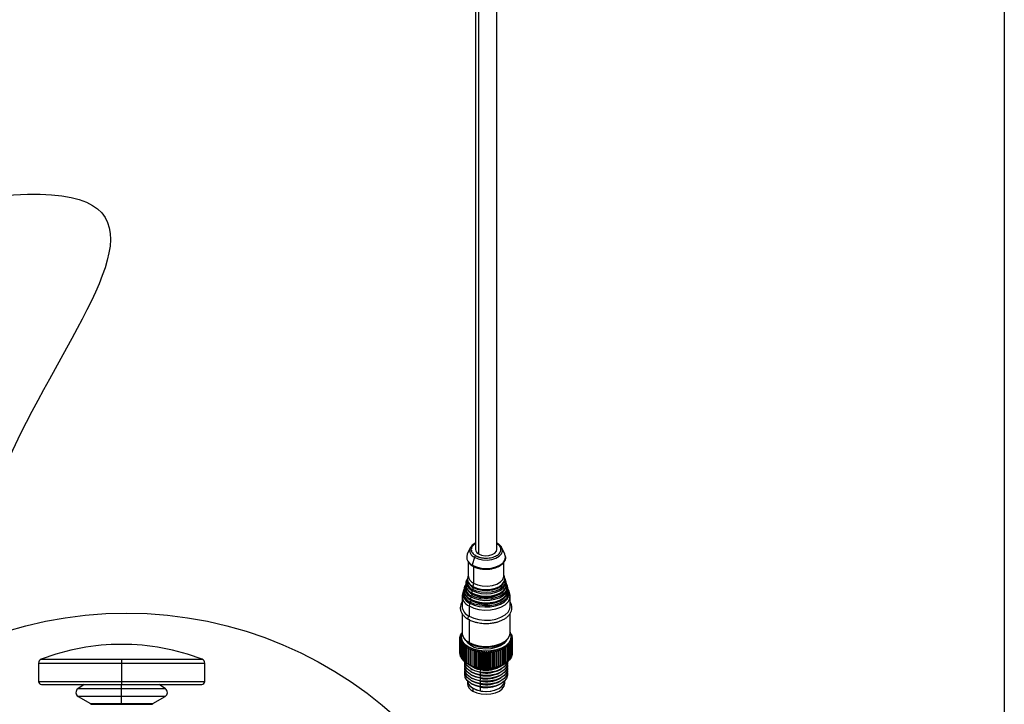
# Model space of a CAD drawing. Header units: millimetres. Extents: x 19 to 819, y 19 to 629.
# Tile 20 of 27: x 582 to 819, y 299 to 464. Entities that reach past the tile are written whole.
import ezdxf

# ---------------------------------------------------------------- set-up
doc = ezdxf.new("R2010")
doc.units = ezdxf.units.MM
doc.header["$LTSCALE"] = 3
doc.layers.add('DIMENSIONS', color=140, linetype='Continuous', lineweight=25)
doc.layers.add('TEXT', color=140, linetype='Continuous', lineweight=25)
doc.styles.add('SLDTEXTSTYLE0', font='TXT', dxfattribs={"width": 0.7})

# ---------------------------------------------------------------- blocks, each defined once
blk = doc.blocks.new('SW_NOTE_0')
at = {"layer": 'TEXT', "color": 0, "insert": (0, 24.56), "char_height": 19.05, "attachment_point": 1, "style": 'SLDTEXTSTYLE0'}
blk.add_mtext('A', dxfattribs=at)
blk = doc.blocks.new('SW_NOTE_0_1')
at = {"layer": 'TEXT', "color": 0, "insert": (0, 24.56), "char_height": 19.05, "attachment_point": 1, "style": 'SLDTEXTSTYLE0'}
blk.add_mtext('A', dxfattribs=at)
blk = doc.blocks.new('Block14')
at = {"layer": 'DIMENSIONS'}
for points in [[(1563.28, 1544.84), (1563.28, 1565.52), (1505.11, 1544.84)], [(1505.11, 929.18), (1563.28, 909.79), (1563.28, 929.18)]]:
    blk.add_hatch(color=256, dxfattribs=at).paths.add_polyline_path(points, flags=0)
for p, q in [((1563.28, 1565.52), (1505.11, 1544.84)), ((1563.28, 1544.84), (1563.28, 1565.52)), ((1505.11, 1544.84), (1586.93, 1544.84)), ((1586.93, 1544.84), (1586.93, 929.18)), ((1586.93, 929.18), (1505.11, 929.18)), ((1505.11, 929.18), (1563.28, 909.79)), ((1563.28, 909.79), (1563.28, 929.18))]:
    blk.add_line(p, q, dxfattribs=at)
blk.add_open_spline([(1586.93, 1237.01), (2037.5, 1350.5), (1663.38, 1109.53), (1722.84, 948.68)], degree=3, dxfattribs=at)
at = {"layer": 'TEXT'}
for name, p in [('SW_NOTE_0', (1483.38, 1534.19)), ('SW_NOTE_0_1', (1483.16, 915.68))]:
    blk.add_blockref(name, p, dxfattribs=at)

msp = doc.modelspace()

# ---------------------------------------------------------------- linework, layer by layer
for p, q in [((691.926, 498.896), (691.926, 336.691)), ((692.679, 498.482), (692.679, 335.641)), ((697.068, 336.691), (697.068, 496.106)), ((690.679, 337.076), (689.97, 335.6)), ((699.024, 335.6), (698.315, 337.076)), ((691.695, 334.848), (691.175, 332.958)), ((690.211, 333.765), (690.211, 330.392)), ((690.523, 333.429), (691.175, 332.958)), ((690.571, 333.249), (690.573, 333.247)), ((691.466, 332.63), (691.466, 328.642)), ((698.783, 330.392), (698.783, 333.63)), ((689.808, 329.315), (689.657, 328.832)), ((690.211, 330.612), (690.067, 330.147)), ((698.927, 330.147), (698.783, 330.612)), ((699.337, 328.832), (699.186, 329.315)), ((699.256, 328.955), (699.186, 329.315)), ((689.399, 328), (689.248, 327.516)), ((690.988, 326.969), (691.128, 326.884)), ((691.128, 326.884), (691.02, 326.323)), ((691.113, 327.975), (691.314, 327.851)), ((691.175, 327.808), (691.382, 327.692)), ((691.466, 328.642), (691.314, 327.851)), ((698.902, 326.945), (698.866, 326.891)), ((699.41, 328.447), (699.337, 328.832)), ((699.746, 327.516), (699.595, 328)), ((688.711, 325.493), (688.711, 323.043)), ((688.989, 326.684), (688.802, 326.083)), ((690.834, 325.357), (690.726, 324.795)), ((690.774, 324.64), (690.788, 324.632)), ((690.788, 324.632), (691.042, 324.487)), ((690.934, 326.374), (691.02, 326.323)), ((690.996, 326.203), (691.07, 326.152)), ((697.775, 325.887), (697.56, 325.967)), ((699.319, 325.546), (699.234, 325.419)), ((700.192, 326.083), (700.005, 326.684)), ((700.283, 323.043), (700.283, 325.493)), ((690.54, 323.829), (690.406, 323.131)), ((690.406, 323.131), (690.406, 320.681)), ((688.711, 321.33), (688.711, 316.744)), ((690.406, 319.981), (690.406, 314.382)), ((700.283, 316.744), (700.283, 321.308)), ((688.197, 315.399), (688.197, 311.76)), ((688.199, 311.673), (688.199, 315.313)), ((688.209, 315.413), (688.209, 315.639)), ((688.225, 315.073), (688.225, 311.434)), ((688.269, 315.778), (688.269, 315.963)), ((688.38, 316.133), (688.38, 316.283)), ((688.73, 316.648), (688.417, 316.367)), ((688.539, 316.597), (688.731, 316.665)), ((688.539, 316.477), (688.539, 316.597)), ((700.331, 316.787), (700.283, 316.826)), ((700.563, 316.396), (700.563, 316.257)), ((700.691, 316.078), (700.691, 315.906)), ((700.769, 315.755), (700.769, 315.545)), ((700.774, 315.103), (700.774, 311.464)), ((700.785, 311.55), (700.785, 315.19)), ((700.797, 315.429), (700.797, 311.79)), ((688.241, 311.348), (688.241, 314.987)), ((688.303, 314.75), (688.303, 311.111)), ((688.332, 311.026), (688.332, 314.665)), ((688.431, 314.432), (688.431, 310.793)), ((688.473, 310.71), (688.473, 314.349)), ((688.608, 314.122), (688.608, 310.483)), ((688.663, 310.402), (688.663, 314.042)), ((688.832, 313.823), (688.832, 310.183)), ((688.899, 310.106), (688.899, 313.745)), ((689.102, 313.536), (689.102, 309.897)), ((689.181, 309.823), (689.181, 313.462)), ((689.415, 313.264), (689.415, 309.625)), ((689.506, 309.556), (689.506, 313.195)), ((689.77, 313.01), (689.77, 309.371)), ((689.87, 309.306), (689.87, 312.946)), ((690.162, 312.775), (690.162, 309.136)), ((690.272, 309.077), (690.272, 312.716)), ((690.951, 313.97), (690.951, 313.612)), ((691.503, 312.658), (691.503, 308.528)), ((697.657, 308.585), (697.657, 312.715)), ((698.869, 312.796), (698.869, 309.156)), ((698.976, 309.217), (698.976, 312.857)), ((699.258, 313.033), (699.258, 309.393)), ((699.355, 309.459), (699.355, 313.099)), ((699.609, 313.289), (699.609, 309.649)), ((699.695, 309.72), (699.695, 313.36)), ((699.918, 313.562), (699.918, 309.922)), ((699.993, 309.997), (699.993, 313.637)), ((700.184, 313.85), (700.184, 310.21)), ((700.247, 310.289), (700.247, 313.928)), ((700.404, 314.15), (700.404, 310.511)), ((700.455, 310.593), (700.455, 314.232)), ((700.577, 314.461), (700.577, 310.822)), ((700.614, 310.906), (700.614, 314.545)), ((700.7, 314.78), (700.7, 311.14)), ((700.725, 311.226), (700.725, 314.865)), ((587.463, 310.347), (606.818, 310.347)), ((606.818, 310.347), (606.818, 309.412)), ((606.818, 310.347), (626.173, 310.347)), ((688.225, 311.644), (688.199, 311.673)), ((688.303, 311.283), (688.241, 311.348)), ((688.431, 310.932), (688.332, 311.026)), ((688.608, 310.592), (688.473, 310.71)), ((688.832, 310.267), (688.663, 310.402)), ((690.589, 312.561), (690.589, 308.922)), ((690.708, 308.869), (690.708, 312.509)), ((691.048, 312.371), (691.048, 308.731)), ((691.175, 308.685), (691.175, 312.324)), ((691.534, 312.205), (691.534, 308.565)), ((691.668, 308.525), (691.668, 312.165)), ((691.981, 312.515), (691.981, 308.385)), ((692.045, 312.064), (692.045, 308.425)), ((692.184, 308.392), (692.184, 312.031)), ((692.479, 312.397), (692.479, 308.268)), ((692.575, 311.951), (692.575, 308.311)), ((692.747, 312.407), (692.646, 311.938)), ((692.646, 308.298), (692.646, 311.938)), ((692.718, 308.286), (692.718, 311.925)), ((692.994, 308.177), (692.994, 312.306)), ((693.12, 311.865), (693.12, 308.226)), ((693.267, 308.208), (693.267, 311.847)), ((693.52, 308.112), (693.52, 312.242)), ((693.677, 311.808), (693.677, 308.169)), ((693.826, 308.159), (693.826, 311.798)), ((694.055, 308.076), (694.055, 312.205)), ((694.24, 311.78), (694.24, 308.141)), ((694.39, 308.138), (694.39, 311.778)), ((694.593, 308.067), (694.593, 312.196)), ((694.806, 311.782), (694.806, 308.142)), ((694.955, 308.148), (694.955, 311.787)), ((695.131, 308.085), (695.131, 312.215)), ((695.368, 311.812), (695.368, 308.173)), ((695.517, 308.186), (695.517, 311.825)), ((695.663, 308.132), (695.663, 312.261)), ((695.924, 311.872), (695.924, 308.232)), ((696.07, 308.253), (696.07, 311.893)), ((696.186, 308.206), (696.186, 312.335)), ((696.468, 311.96), (696.468, 308.321)), ((696.61, 308.349), (696.61, 311.988)), ((696.695, 308.307), (696.695, 312.436)), ((696.997, 312.076), (696.997, 308.436)), ((697.134, 308.472), (697.134, 312.111)), ((697.187, 308.434), (697.187, 312.563)), ((697.505, 312.219), (697.505, 308.579)), ((697.636, 308.622), (697.636, 312.261)), ((697.989, 312.387), (697.989, 308.748)), ((698.113, 308.797), (698.113, 312.436)), ((698.445, 312.58), (698.445, 308.941)), ((698.561, 308.996), (698.561, 312.635)), ((700.404, 310.511), (700.247, 310.381)), ((700.577, 310.822), (700.455, 310.712)), ((700.7, 311.14), (700.614, 311.056)), ((700.774, 311.464), (700.725, 311.411)), ((700.797, 311.79), (700.785, 311.776)), ((586.818, 309.412), (586.818, 304.997)), ((586.818, 309.412), (606.818, 309.412)), ((606.818, 309.412), (606.818, 304.997)), ((606.818, 309.412), (626.818, 309.412)), ((626.818, 304.997), (626.818, 309.412)), ((689.102, 309.956), (688.899, 310.106)), ((689.415, 309.663), (689.181, 309.823)), ((689.77, 309.388), (689.506, 309.556)), ((690.188, 309.119), (689.87, 309.306)), ((690.162, 309.136), (690.215, 309.104)), ((690.215, 309.103), (690.284, 309.064)), ((690.86, 307.996), (691.163, 307.821)), ((692.646, 308.298), (692.747, 308.208)), ((693.175, 308.142), (693.175, 307.962)), ((697.831, 307.821), (698.134, 307.996)), ((698.71, 309.064), (698.952, 309.204)), ((699.258, 309.393), (698.976, 309.223)), ((699.609, 309.649), (699.355, 309.484)), ((699.918, 309.922), (699.695, 309.766)), ((700.184, 310.21), (699.993, 310.065)), ((690.86, 307.296), (691.163, 307.121)), ((690.86, 306.596), (691.163, 306.421)), ((690.86, 305.896), (691.163, 305.721)), ((693.112, 307.844), (692.986, 307.257)), ((692.986, 307.257), (693.112, 307.144)), ((693.112, 307.144), (692.986, 306.557)), ((692.986, 306.557), (693.112, 306.444)), ((693.112, 306.444), (692.986, 305.857)), ((692.986, 305.857), (693.112, 305.744)), ((693.112, 305.744), (692.986, 305.157)), ((697.831, 307.121), (698.134, 307.296)), ((697.831, 306.421), (698.134, 306.596)), ((697.831, 305.721), (698.134, 305.896)), ((586.818, 304.997), (606.818, 304.997)), ((587.518, 304.297), (606.818, 304.297)), ((597.814, 304.297), (596.287, 303.228)), ((606.818, 303.228), (596.287, 303.228)), ((606.818, 304.997), (606.818, 304.297)), ((606.818, 304.997), (626.818, 304.997)), ((606.818, 304.297), (626.118, 304.297)), ((606.818, 303.228), (606.818, 304.297)), ((606.818, 301.375), (606.818, 303.228)), ((617.349, 303.228), (606.818, 303.228)), ((617.349, 303.228), (615.823, 304.297)), ((689.997, 305.158), (689.997, 304.496)), ((690.86, 305.196), (691.163, 305.021)), ((690.86, 304.497), (691.163, 304.322)), ((691.315, 303.359), (691.315, 302.659)), ((692.986, 305.157), (693.112, 305.044)), ((693.112, 305.044), (692.986, 304.458)), ((692.986, 304.458), (693.112, 304.344)), ((693.112, 304.344), (692.986, 303.758)), ((692.986, 303.758), (693.112, 303.644)), ((693.175, 302.713), (693.175, 303.633)), ((697.831, 305.021), (698.134, 305.196)), ((697.831, 304.322), (698.134, 304.497)), ((698.997, 304.496), (698.997, 305.158)), ((596.368, 301.375), (599.318, 299.672)), ((606.818, 301.375), (596.368, 301.375)), ((606.818, 299.672), (606.818, 301.375)), ((617.268, 301.375), (606.818, 301.375)), ((614.318, 299.672), (617.268, 301.375)), ((599.318, 299.672), (606.818, 299.672)), ((599.418, 299.498), (606.818, 299.498)), ((606.818, 299.672), (606.818, 299.498)), ((606.818, 299.672), (614.318, 299.672)), ((606.818, 299.498), (606.818, 299.335)), ((606.818, 299.498), (614.218, 299.498))]:
    msp.add_line(p, q)
at = {"flags": 128}
for points in [[(690.8, 337.287), (690.785, 337.264), (690.679, 337.076)], [(691.695, 334.848), (692.598, 334.457), (693.655, 334.23), (694.78, 334.183), (695.881, 334.322), (696.871, 334.634), (697.669, 335.094), (698.209, 335.665), (698.449, 336.302), (698.368, 336.951), (698.315, 337.076)], [(692.679, 335.641), (693.41, 335.346), (694.273, 335.212), (695.162, 335.257), (695.972, 335.475), (696.603, 335.84), (696.981, 336.307), (697.068, 336.691)], [(691.175, 332.958), (692.148, 332.527), (693.281, 332.256), (694.497, 332.164), (695.713, 332.256), (696.846, 332.527), (697.819, 332.958), (698.565, 333.52), (699.035, 334.174), (699.195, 334.875), (699.035, 335.577), (699.024, 335.6)], [(691.175, 332.958), (691.165, 332.903), (691.165, 332.852), (691.175, 332.809), (691.196, 332.776), (691.221, 332.757)], [(699.035, 329.274), (699.062, 328.984), (698.907, 328.302), (698.451, 327.666), (697.725, 327.12), (696.78, 326.702), (695.679, 326.438), (694.497, 326.349), (693.315, 326.438), (692.214, 326.702), (691.269, 327.12)], [(691.466, 328.642), (692.443, 328.22), (693.586, 327.974), (694.803, 327.924), (695.995, 328.074), (697.065, 328.411), (697.928, 328.909), (698.512, 329.527), (698.772, 330.215), (698.783, 330.392)], [(694.569, 327.09), (695.662, 327.178), (696.748, 327.438), (697.68, 327.851), (698.395, 328.389), (698.845, 329.015), (698.998, 329.688), (698.927, 330.147)], [(690.392, 328.536), (690.673, 328.2), (691.375, 327.673)], [(690.726, 324.795), (691.738, 324.337), (692.91, 324.033), (694.175, 323.899), (695.458, 323.944), (696.686, 324.165), (697.786, 324.549), (698.695, 325.073), (699.36, 325.708), (699.742, 326.417), (699.824, 327.111)], [(690.834, 325.357), (691.817, 324.912), (692.956, 324.616), (694.184, 324.486), (695.431, 324.53), (696.623, 324.744), (697.692, 325.117), (698.575, 325.627), (699.221, 326.244), (699.592, 326.932), (699.673, 327.592)], [(699.448, 327.941), (699.478, 327.626), (699.308, 326.882), (698.811, 326.188), (698.019, 325.593), (696.987, 325.136), (695.786, 324.848), (694.497, 324.75), (693.208, 324.848), (692.006, 325.136), (690.975, 325.593)], [(691.02, 326.323), (692.038, 325.872), (693.224, 325.588), (694.497, 325.491), (695.77, 325.588), (696.955, 325.872), (697.974, 326.323), (698.755, 326.911), (699.246, 327.595), (699.414, 328.33), (699.41, 328.447)], [(691.128, 326.884), (692.115, 326.447), (693.264, 326.172), (694.497, 326.079), (695.73, 326.172), (696.879, 326.447), (697.866, 326.884), (698.623, 327.454), (699.099, 328.117), (699.261, 328.829), (699.256, 328.955)], [(691.375, 327.673), (692.289, 327.268), (692.759, 327.132)], [(698.559, 328.462), (698.516, 328.393), (697.931, 327.774), (697.068, 327.276), (695.996, 326.938), (694.803, 326.788), (693.585, 326.839), (692.441, 327.085), (691.464, 327.507)], [(699.673, 327.592), (699.667, 327.652), (699.595, 328)], [(699.824, 327.111), (699.82, 327.158), (699.746, 327.516)], [(689.679, 325.559), (690.007, 325.192), (690.787, 324.617)], [(690.406, 323.131), (691.504, 322.634), (692.776, 322.304), (694.148, 322.159), (695.54, 322.207), (696.871, 322.447), (698.065, 322.863), (699.051, 323.433), (699.773, 324.122), (700.188, 324.891), (700.272, 325.694), (700.192, 326.083)], [(690.54, 323.829), (691.602, 323.349), (692.832, 323.029), (694.159, 322.889), (695.506, 322.936), (696.794, 323.167), (697.948, 323.57), (698.902, 324.121), (699.6, 324.787), (700.001, 325.531), (700.018, 325.586)], [(699.871, 326.551), (699.884, 326.456), (699.805, 325.706), (699.418, 324.989), (698.745, 324.347), (697.825, 323.816), (696.712, 323.427), (695.47, 323.204), (694.171, 323.158), (692.891, 323.294), (691.705, 323.602), (690.681, 324.065)], [(690.787, 324.617), (691.783, 324.167), (692.443, 323.972)], [(691.081, 326.145), (692.082, 325.702), (692.769, 325.513)], [(690.406, 320.681), (691.504, 320.185), (692.776, 319.854), (694.148, 319.709), (695.54, 319.758), (696.871, 319.997), (698.065, 320.414), (699.051, 320.983), (699.773, 321.672), (700.188, 322.441), (700.283, 323.043)], [(690.406, 320.681), (690.29, 320.588), (690.192, 320.455), (690.126, 320.304), (690.103, 320.156), (690.126, 320.036), (690.192, 319.96), (690.196, 319.958)], [(692.747, 312.407), (691.435, 312.744), (690.301, 313.253), (689.411, 313.903), (688.817, 314.658), (688.552, 315.473), (688.633, 316.301), (688.66, 316.382)], [(690.406, 314.382), (691.504, 313.886), (692.776, 313.555), (694.148, 313.41), (695.54, 313.459), (696.871, 313.698), (698.065, 314.115), (699.051, 314.684), (699.773, 315.373), (700.188, 316.142), (700.283, 316.744)], [(700.336, 316.377), (700.442, 315.915), (700.361, 315.088), (699.939, 314.295), (699.201, 313.584), (698.189, 312.995), (696.963, 312.564), (695.594, 312.314), (694.161, 312.261), (692.747, 312.407)], [(699.299, 314.778), (698.782, 314.144), (697.941, 313.556), (696.865, 313.115), (695.628, 312.849), (694.313, 312.777), (693.012, 312.904)], [(692.986, 306.557), (691.765, 306.88), (690.731, 307.373), (689.953, 308.005), (689.484, 308.731), (689.357, 309.503), (689.371, 309.634)], [(692.986, 305.857), (691.765, 306.18), (690.731, 306.674), (689.953, 307.305), (689.484, 308.032), (689.357, 308.803), (689.39, 309.045)], [(692.986, 305.157), (691.765, 305.48), (690.731, 305.974), (689.953, 306.605), (689.484, 307.332), (689.357, 308.103), (689.39, 308.345)], [(692.986, 307.257), (691.765, 307.58), (690.731, 308.073), (689.953, 308.705), (689.484, 309.431), (689.428, 309.593)], [(691.416, 308.551), (692.107, 308.244), (693.175, 307.962)], [(699.588, 309.676), (699.413, 309.223), (698.854, 308.518), (697.999, 307.921), (696.905, 307.472), (695.647, 307.201), (694.31, 307.128), (692.986, 307.257)], [(699.621, 309.649), (699.636, 309.287), (699.413, 308.523), (698.854, 307.818), (697.999, 307.221), (696.905, 306.772), (695.647, 306.501), (694.31, 306.428), (692.986, 306.557)], [(699.604, 309.045), (699.636, 308.587), (699.413, 307.823), (698.854, 307.118), (697.999, 306.521), (696.905, 306.072), (695.647, 305.802), (694.31, 305.728), (692.986, 305.857)], [(699.604, 308.345), (699.636, 307.888), (699.413, 307.123), (698.854, 306.419), (697.999, 305.821), (696.905, 305.372), (695.647, 305.102), (694.31, 305.028), (692.986, 305.157)], [(692.986, 304.458), (691.765, 304.78), (690.731, 305.274), (689.953, 305.905), (689.484, 306.632), (689.357, 307.403), (689.39, 307.645)], [(692.986, 303.758), (691.765, 304.08), (690.731, 304.574), (689.953, 305.205), (689.484, 305.932), (689.357, 306.703), (689.39, 306.946)], [(693.112, 307.144), (691.993, 307.439), (691.163, 307.821)], [(693.112, 306.444), (691.993, 306.739), (691.163, 307.121)], [(693.112, 305.744), (691.993, 306.039), (691.163, 306.421)], [(693.112, 305.044), (691.993, 305.34), (691.163, 305.721)], [(699.604, 307.645), (699.636, 307.188), (699.413, 306.423), (698.854, 305.719), (697.999, 305.121), (696.905, 304.672), (695.647, 304.402), (694.31, 304.329), (692.986, 304.458)], [(699.604, 306.946), (699.636, 306.488), (699.413, 305.724), (698.854, 305.019), (697.999, 304.421), (696.905, 303.972), (695.647, 303.702), (694.31, 303.629), (692.986, 303.758)], [(689.997, 305.196), (690.111, 304.615), (690.521, 303.979), (691.202, 303.427), (692.107, 302.995), (693.175, 302.713)], [(693.112, 304.344), (691.993, 304.64), (691.163, 305.021)], [(693.112, 303.644), (691.993, 303.94), (691.163, 304.322)], [(691.315, 303.359), (692.247, 302.946), (693.332, 302.687), (694.497, 302.598), (695.662, 302.687), (696.747, 302.946), (697.679, 303.359), (698.394, 303.897), (698.844, 304.523), (698.997, 305.196)], [(691.315, 302.659), (692.247, 302.246), (693.332, 301.987), (694.497, 301.898), (695.662, 301.987), (696.747, 302.246), (697.679, 302.659), (698.394, 303.197), (698.844, 303.824), (698.997, 304.496)], [(693.175, 302.713), (694.334, 302.6), (695.503, 302.664), (696.604, 302.9), (697.561, 303.293), (698.31, 303.816), (698.798, 304.433), (698.994, 305.101), (698.997, 305.196)]]:
    msp.add_lwpolyline(points, dxfattribs=at)
for centre, radius, start, end in [((692.287, 336.463), 1.72, 159.12378, 249.90459), ((693.146, 336.772), 1.224, 183.79655, 247.52359), ((697.143, 338.016), 0.171, 39.3178, 115.74043), ((691.688, 334.882), 1.862, 157.30247, 231.28253), ((692.342, 334.675), 0.67, 122.8812, 165.07443), ((691.794, 328.817), 2.017, 153.05783, 246.44265), ((692.008, 329.028), 2.046, 167.42666, 248.8238), ((691.977, 329.729), 1.956, 167.65857, 243.76208), ((692.321, 330.581), 2.118, 185.11548, 246.20466), ((691.398, 326.112), 2.439, 156.08998, 249.39982), ((691.626, 327.046), 2.424, 168.81552, 248.20398), ((691.626, 327.466), 2.253, 155.0805, 249.43534), ((691.786, 327.68), 2.239, 168.45322, 248.75013), ((691.791, 328.379), 2.181, 168.02654, 246.8615), ((692.318, 328.339), 2.624, 202.70344, 244.03542), ((692.472, 329.62), 2.341, 201.76338, 244.48457), ((691.538, 326.8), 0.418, 130.04947, 168.39397), ((690.927, 327.535), 0.537, 309.48406, 357.07809), ((691.451, 327.798), 0.147, 159.09254, 238.72321), ((694.418, 333.786), 6.698, 242.39498, 271.292), ((691.288, 327.524), 0.176, 354.46052, 47.32439), ((694.495, 334.29), 7.366, 256.36306, 284.82783), ((698.009, 326.108), 2.075, 345.42867, 40.85295), ((691.382, 325.573), 2.63, 168.81552, 248.20398), ((691.598, 326.35), 2.462, 169.87692, 248.12694), ((692.132, 327.027), 2.865, 203.16126, 243.98783), ((690.863, 324.743), 0.147, 159.09254, 238.72321), ((690.714, 324.472), 0.162, 352.96331, 63.40172), ((691.244, 325.272), 0.418, 130.04947, 168.39397), ((694.45, 331.071), 7.523, 241.62793, 305.0208), ((690.633, 326.007), 0.537, 309.48406, 357.07809), ((691.157, 326.27), 0.147, 159.09254, 238.72321), ((690.994, 325.997), 0.176, 354.46415, 47.28923), ((694.447, 331.788), 6.669, 240.56508, 308.49408), ((694.494, 333.405), 8.079, 257.67157, 284.71178), ((691.508, 323.261), 2.806, 184.45827, 246.86187), ((690.95, 323.745), 0.418, 130.04947, 168.39397), ((690.339, 324.479), 0.537, 309.48406, 357.07809), ((694.496, 332.4), 8.675, 256.3069, 284.75754), ((690.298, 315.414), 2.101, 180.40982, 182.77289), ((690.331, 315.411), 2.134, 171.53984, 173.87875), ((690.367, 315.423), 2.17, 189.26676, 191.57946), ((690.462, 315.383), 2.269, 162.93049, 165.1758), ((690.686, 315.3), 2.507, 154.80296, 156.90349), ((690.989, 315.138), 2.851, 147.29442, 149.22247), ((691.508, 316.962), 2.806, 184.45827, 246.86187), ((697.881, 315.057), 3, 33.3623, 35.22619), ((698.208, 315.252), 2.618, 25.91459, 27.95547), ((698.462, 315.361), 2.342, 17.83976, 20.03803), ((698.627, 315.406), 2.17, 9.26676, 11.57946), ((698.663, 315.417), 2.134, 351.53984, 353.87875), ((698.696, 315.414), 2.101, 0.40982, 2.77289), ((606.818, 259.366), 54.532, 90.00003, 110.78918), ((606.818, 259.366), 54.532, 69.21082, 89.99997), ((690.532, 315.468), 2.342, 197.83976, 200.03803), ((690.786, 315.576), 2.618, 205.91459, 207.95547), ((691.113, 315.772), 3, 213.3623, 215.22619), ((691.497, 316.07), 3.486, 220.13742, 221.82381), ((691.916, 316.477), 4.07, 226.2572, 227.77791), ((692.351, 316.991), 4.744, 231.77658, 233.14973), ((692.778, 317.602), 5.489, 236.76776, 238.01355), ((693.475, 317.651), 4.77, 219.74771, 264.42321), ((693.18, 318.289), 6.286, 241.30685, 242.4451), ((690.608, 314.356), 0.204, 172.59254, 237.47385), ((695.953, 318.036), 5.997, 299.09336, 300.26785), ((696.367, 317.374), 5.216, 303.67088, 304.95985), ((696.799, 316.795), 4.494, 308.70743, 310.13102), ((697.23, 316.319), 3.851, 314.27914, 315.85719), ((697.639, 315.951), 3.3, 320.45733, 322.20629), ((698.005, 315.691), 2.851, 327.29442, 329.22247), ((698.308, 315.529), 2.507, 334.80296, 336.90349), ((698.531, 315.446), 2.269, 342.93049, 345.1758), ((587.818, 309.412), 1, 110.78886, 179.99999), ((625.818, 309.412), 1, 0.00108, 69.21039), ((690.298, 311.775), 2.101, 180.40982, 182.77289), ((690.367, 311.783), 2.17, 189.26676, 191.57946), ((690.532, 311.828), 2.342, 197.83976, 200.03803), ((690.786, 311.937), 2.618, 205.91459, 207.95547), ((691.113, 312.132), 3, 213.3623, 215.22619), ((693.54, 319.025), 7.105, 245.46656, 246.5155), ((693.845, 319.778), 7.917, 249.31293, 250.28884), ((694.089, 320.51), 8.69, 252.9045, 253.82169), ((694.27, 321.186), 9.389, 256.29274, 257.16378), ((694.384, 321.734), 9.949, 259.52221, 259.94123), ((694.397, 321.804), 10.02, 259.94122, 260.35827), ((694.46, 322.228), 10.449, 262.63553, 263.44663), ((694.49, 322.538), 10.76, 265.66707, 266.46246), ((694.497, 322.681), 10.904, 268.6516, 269.44), ((694.498, 322.65), 10.872, 271.62159, 272.4115), ((694.511, 322.446), 10.668, 274.60906, 275.40904), ((694.554, 322.08), 10.3, 277.6466, 278.46552), ((694.64, 321.573), 9.786, 280.7684, 281.61576), ((694.782, 320.953), 9.15, 284.01139, 284.89757), ((694.985, 320.253), 8.42, 287.41632, 288.35296), ((695.251, 319.509), 7.63, 291.02906, 292.02932), ((695.577, 318.758), 6.811, 294.90166, 295.98055), ((697.639, 312.311), 3.3, 320.45733, 322.20629), ((698.005, 312.052), 2.851, 327.29442, 329.22247), ((698.308, 311.889), 2.507, 334.80296, 336.90349), ((698.531, 311.806), 2.269, 342.93049, 345.1758), ((698.663, 311.778), 2.134, 351.53984, 353.87875), ((691.497, 312.43), 3.486, 220.13742, 221.82381), ((691.916, 312.837), 4.07, 226.2572, 227.77791), ((692.351, 313.352), 4.744, 231.77658, 233.14973), ((692.778, 313.962), 5.489, 236.76776, 238.01355), ((693.18, 314.649), 6.286, 241.30685, 242.4451), ((693.869, 315.409), 7.288, 240.53201, 261.14432), ((693.54, 315.386), 7.105, 245.46656, 246.5155), ((693.856, 313.089), 5.298, 232.87627, 261.92512), ((693.845, 316.138), 7.917, 249.31293, 250.28884), ((694.089, 316.871), 8.69, 252.9045, 253.82169), ((694.27, 317.547), 9.389, 256.29274, 257.16378), ((694.384, 318.095), 9.949, 259.52221, 259.94123), ((694.397, 318.165), 10.02, 259.94122, 260.35827), ((694.528, 317.001), 8.972, 258.55392, 297.78403), ((694.522, 314.5), 6.804, 258.04314, 304.0842), ((694.46, 318.589), 10.449, 262.63553, 263.44663), ((694.531, 314.572), 6.747, 258.41099, 296.84536), ((694.49, 318.898), 10.76, 265.66707, 266.46246), ((694.497, 319.042), 10.904, 268.6516, 269.44), ((694.498, 319.01), 10.872, 271.62159, 272.4115), ((694.511, 318.806), 10.668, 274.60906, 275.40904), ((694.554, 318.441), 10.3, 277.6466, 278.46552), ((694.64, 317.934), 9.786, 280.7684, 281.61576), ((694.782, 317.314), 9.15, 284.01139, 284.89757), ((694.985, 316.614), 8.42, 287.41632, 288.35296), ((695.251, 315.87), 7.63, 291.02906, 292.02932), ((695.577, 315.119), 6.811, 294.90166, 295.98055), ((695.953, 314.397), 5.997, 299.09336, 300.26785), ((696.367, 313.734), 5.216, 303.67088, 304.95985), ((696.799, 313.156), 4.494, 308.70743, 310.13102), ((697.23, 312.679), 3.851, 314.27914, 315.85719), ((694.516, 314.137), 7.133, 258.64724, 297.69071), ((694.516, 313.437), 7.133, 258.64724, 297.69071), ((694.516, 312.737), 7.133, 258.64724, 297.69071), ((694.516, 312.037), 7.133, 258.64724, 297.69071), ((587.518, 304.997), 0.7, 180.0002, 269.9998), ((596.918, 302.327), 1.1, 125.00021, 239.99963), ((616.718, 302.327), 1.1, 300.0003, 55.00008), ((626.118, 304.997), 0.7, 270.0002, 359.9998), ((692.245, 305.417), 2.259, 185.62978, 245.69036), ((692.245, 304.718), 2.259, 185.62978, 245.69036), ((694.516, 311.337), 7.133, 258.64724, 297.69071), ((694.516, 310.638), 7.133, 258.64724, 297.69071), ((599.218, 299.498), 0.2, 359.99844, 59.99883), ((614.418, 299.498), 0.2, 120.00356, 180.00102)]:
    msp.add_arc(centre, radius, start, end)
for points, knots in [([(691.926, 338.25), (691.912, 338.245), (691.702, 338.152), (691.367, 337.907), (691.003, 337.599), (690.873, 337.376), (690.833, 337.308)], [0, 0, 0, 0, 0.0263286, 0.4190008, 0.8235172, 1, 1, 1, 1]), ([(691.926, 338.099), (691.663, 337.911), (691.249, 337.614), (690.988, 337.111), (690.91, 336.691), (690.988, 336.27), (691.26, 335.751), (691.696, 335.44), (691.979, 335.237)], [0, 0, 0, 0, 0.2262589, 0.3573996, 0.4913233, 0.6252471, 0.7563878, 1, 1, 1, 1]), ([(691.979, 335.237), (692.019, 335.215), (692.1, 335.169), (692.227, 335.106), (692.358, 335.046), (692.494, 334.99), (692.635, 334.938), (692.779, 334.889), (692.929, 334.844), (693.14, 334.788), (693.418, 334.728), (693.768, 334.675), (694.129, 334.642), (694.619, 334.628), (695.227, 334.664), (695.905, 334.789), (696.511, 334.98), (697.029, 335.229), (697.46, 335.528), (697.792, 335.878), (698.008, 336.27), (698.071, 336.62), (698.045, 336.903), (697.989, 337.111), (697.897, 337.314), (697.773, 337.505), (697.622, 337.683), (697.447, 337.848), (697.246, 338.004), (697.092, 338.097), (697.015, 338.145)], [0, 0, 0, 0, 0.01512596, 0.03015245, 0.04511268, 0.06004031, 0.07496919, 0.08993319, 0.10496594, 0.1201006, 0.1522571, 0.18445398, 0.21729472, 0.25017669, 0.31581148, 0.38008235, 0.44002894, 0.5000162, 0.55996281, 0.61995008, 0.68422095, 0.74985574, 0.78269647, 0.81557845, 0.84773495, 0.87993183, 0.91007647, 0.93995592, 0.96984041, 1, 1, 1, 1]), ([(698.209, 337.222), (698.178, 337.286), (698.06, 337.532), (697.724, 337.855), (697.364, 338.065), (697.212, 338.154)], [0, 0, 0, 0, 0.1674751, 0.6477623, 1, 1, 1, 1]), ([(694.497, 331.971), (694.879, 331.986), (695.414, 332.007), (696.164, 332.144), (696.764, 332.301), (697.409, 332.552), (697.994, 332.872), (698.496, 333.263), (698.894, 333.723), (699.15, 334.255), (699.256, 334.754), (699.168, 335.057), (699.138, 335.162)], [0, 0, 0, 0, 0.1450548, 0.2032119, 0.2982465, 0.394411, 0.495412, 0.5989674, 0.7052596, 0.8159243, 0.9357192, 1, 1, 1, 1]), ([(690.573, 333.247), (690.649, 333.17), (690.828, 332.989), (691.082, 332.848), (691.228, 332.766)], [0, 0, 0, 0, 0.4232124, 1, 1, 1, 1]), ([(691.228, 332.766), (691.287, 332.729), (691.553, 332.557), (692.08, 332.354), (692.753, 332.159), (693.536, 332.009), (694.125, 331.986), (694.497, 331.971)], [0, 0, 0, 0, 0.0710285, 0.3227281, 0.5131176, 0.6925918, 1, 1, 1, 1]), ([(696.37, 327.176), (696.48, 327.204), (696.816, 327.29), (697.33, 327.506), (697.895, 327.822), (698.373, 328.212), (698.747, 328.669), (698.972, 329.2), (699.05, 329.643), (698.973, 329.888), (698.957, 329.938)], [0, 0, 0, 0, 0.06501643, 0.19887584, 0.3394142, 0.48355949, 0.63176594, 0.78681814, 0.95662086, 1, 1, 1, 1]), ([(699.242, 328.918), (699.225, 329.111), (699.197, 329.416), (699.008, 329.688), (698.939, 329.787)], [0, 0, 0, 0, 0.63309123, 1, 1, 1, 1]), ([(692.767, 327.136), (692.853, 327.114), (693.145, 327.037), (693.725, 326.951), (694.223, 326.935), (694.497, 326.925)], [0, 0, 0, 0, 0.1596876, 0.5373385, 1, 1, 1, 1]), ([(696.535, 325.598), (696.627, 325.62), (696.958, 325.701), (697.484, 325.912), (698.094, 326.231), (698.619, 326.626), (699.043, 327.088), (699.323, 327.621), (699.455, 328.078), (699.403, 328.344), (699.39, 328.409)], [0, 0, 0, 0, 0.0519064, 0.1872371, 0.3294323, 0.4751898, 0.624587, 0.7794929, 0.9455467, 1, 1, 1, 1]), ([(696.696, 324.017), (696.77, 324.034), (697.094, 324.111), (697.63, 324.318), (698.283, 324.639), (698.855, 325.039), (699.325, 325.507), (699.662, 326.043), (699.849, 326.579), (699.817, 326.929), (699.804, 327.075)], [0, 0, 0, 0, 0.0378821, 0.1675604, 0.3039301, 0.4436946, 0.5866505, 0.7339607, 0.8895636, 1, 1, 1, 1]), ([(698.474, 328.431), (698.438, 328.374), (698.316, 328.181), (697.998, 327.904), (697.671, 327.715), (697.534, 327.637)], [0, 0, 0, 0, 0.1995187, 0.6669058, 1, 1, 1, 1]), ([(699.649, 327.555), (699.648, 327.672), (699.648, 327.957), (699.5, 328.223), (699.412, 328.38)], [0, 0, 0, 0, 0.4097475, 1, 1, 1, 1]), ([(689.774, 325.494), (689.703, 325.591), (689.518, 325.844), (689.401, 326.116), (689.402, 326.285), (689.402, 326.297)], [0, 0, 0, 0, 0.3689393, 0.9576263, 1, 1, 1, 1]), ([(697.963, 326.181), (697.95, 326.171), (697.919, 326.147), (697.877, 326.13), (697.853, 326.119)], [0, 0, 0, 0, 0.42990605, 1, 1, 1, 1]), ([(698.565, 324.859), (698.545, 324.842), (698.426, 324.739), (698.257, 324.653), (698.117, 324.583)], [0, 0, 0, 0, 0.1685771, 1, 1, 1, 1]), ([(688.711, 324.078), (688.703, 324.068), (688.542, 323.864), (688.368, 323.402), (688.238, 322.675), (688.371, 321.914), (688.737, 321.197), (689.293, 320.586), (689.795, 320.178), (690.136, 320.002), (690.202, 319.968)], [0, 0, 0, 0, 0.007683, 0.1541878, 0.3098457, 0.484526, 0.6484318, 0.8088308, 0.9629232, 1, 1, 1, 1]), ([(691.042, 324.487), (691.079, 324.466), (691.352, 324.308), (691.831, 324.133), (692.292, 324.017), (692.451, 323.976)], [0, 0, 0, 0, 0.0925526, 0.6861125, 1, 1, 1, 1]), ([(694.497, 318.925), (694.936, 318.94), (695.552, 318.961), (696.427, 319.1), (697.138, 319.261), (697.921, 319.522), (698.658, 319.86), (699.324, 320.277), (699.892, 320.77), (700.337, 321.336), (700.638, 321.981), (700.749, 322.711), (700.646, 323.432), (700.393, 323.867), (700.283, 324.056)], [0, 0, 0, 0, 0.1118033, 0.156761, 0.2305023, 0.3055511, 0.3846869, 0.4659357, 0.5489553, 0.6338203, 0.7215383, 0.8147367, 0.9193244, 1, 1, 1, 1]), ([(690.202, 319.968), (690.39, 319.862), (690.845, 319.605), (691.619, 319.33), (692.435, 319.124), (693.364, 318.965), (694.054, 318.94), (694.497, 318.925)], [0, 0, 0, 0, 0.1615434, 0.3920985, 0.5644024, 0.7208657, 1, 1, 1, 1]), ([(688.731, 316.667), (688.727, 316.619), (688.702, 316.328), (688.888, 315.799), (689.284, 315.147), (689.832, 314.603), (690.292, 314.319), (690.501, 314.19)], [0, 0, 0, 0, 0.0491331, 0.3025048, 0.5540584, 0.7972874, 1, 1, 1, 1]), ([(694.497, 313.223), (694.92, 313.238), (695.514, 313.259), (696.355, 313.398), (697.036, 313.559), (697.782, 313.818), (698.478, 314.154), (699.101, 314.568), (699.624, 315.057), (700.017, 315.62), (700.262, 316.219), (700.263, 316.631), (700.263, 316.821)], [0, 0, 0, 0, 0.1401902, 0.1965403, 0.2888953, 0.3827751, 0.4817025, 0.5832633, 0.6871291, 0.7935922, 0.9043614, 1, 1, 1, 1]), ([(690.501, 314.19), (690.529, 314.172), (690.816, 313.979), (691.425, 313.736), (692.23, 313.486), (692.977, 313.335), (693.716, 313.241), (694.238, 313.229), (694.497, 313.223)], [0, 0, 0, 0, 0.02809061, 0.28969416, 0.48849482, 0.64506379, 0.82425438, 1, 1, 1, 1])]:
    msp.add_open_spline(points, degree=3, knots=knots)
for points in [[(688.499, 315.759), (688.398, 315.64), (688.297, 315.52), (688.197, 315.399)], [(688.199, 315.313), (688.302, 315.359), (688.405, 315.404), (688.508, 315.448)], [(688.209, 315.639), (688.305, 315.68), (688.402, 315.72), (688.499, 315.759)], [(688.539, 316.069), (688.432, 315.955), (688.326, 315.84), (688.22, 315.725)], [(688.508, 315.448), (688.413, 315.324), (688.319, 315.199), (688.225, 315.073)], [(688.241, 314.987), (688.348, 315.039), (688.456, 315.089), (688.565, 315.139)], [(688.269, 315.963), (688.359, 315.999), (688.449, 316.035), (688.539, 316.069)], [(688.627, 316.376), (688.515, 316.267), (688.404, 316.158), (688.294, 316.049)], [(688.565, 315.139), (688.477, 315.01), (688.39, 314.88), (688.303, 314.75)], [(688.38, 316.283), (688.462, 316.315), (688.544, 316.346), (688.627, 316.376)], [(700.324, 316.484), (700.404, 316.456), (700.484, 316.426), (700.563, 316.396)], [(700.662, 316.163), (700.55, 316.271), (700.437, 316.378), (700.324, 316.484)], [(700.429, 316.179), (700.517, 316.146), (700.604, 316.113), (700.691, 316.078)], [(700.753, 315.841), (700.646, 315.954), (700.538, 316.067), (700.429, 316.179)], [(700.455, 315.249), (700.562, 315.201), (700.668, 315.153), (700.774, 315.103)], [(700.725, 314.865), (700.635, 314.993), (700.545, 315.122), (700.455, 315.249)], [(700.486, 315.87), (700.581, 315.833), (700.675, 315.794), (700.769, 315.755)], [(700.794, 315.516), (700.692, 315.634), (700.589, 315.752), (700.486, 315.87)], [(700.494, 315.559), (700.596, 315.517), (700.697, 315.473), (700.797, 315.429)], [(700.785, 315.19), (700.689, 315.313), (700.592, 315.436), (700.494, 315.559)], [(688.332, 314.665), (688.444, 314.722), (688.557, 314.779), (688.67, 314.834)], [(688.67, 314.834), (688.59, 314.701), (688.51, 314.567), (688.431, 314.432)], [(688.473, 314.349), (688.589, 314.412), (688.705, 314.474), (688.821, 314.536)], [(688.821, 314.536), (688.75, 314.398), (688.679, 314.261), (688.608, 314.122)], [(688.663, 314.042), (688.781, 314.111), (688.899, 314.179), (689.018, 314.247)], [(689.018, 314.247), (688.956, 314.106), (688.894, 313.964), (688.832, 313.823)], [(688.899, 313.745), (689.019, 313.82), (689.139, 313.895), (689.26, 313.969)], [(689.26, 313.969), (689.207, 313.825), (689.154, 313.681), (689.102, 313.536)], [(689.181, 313.462), (689.301, 313.544), (689.422, 313.625), (689.543, 313.705)], [(689.543, 313.705), (689.5, 313.558), (689.458, 313.411), (689.415, 313.264)], [(689.506, 313.195), (689.625, 313.283), (689.746, 313.37), (689.867, 313.456)], [(689.867, 313.456), (689.834, 313.308), (689.802, 313.159), (689.77, 313.01)], [(689.87, 312.946), (689.989, 313.04), (690.108, 313.133), (690.227, 313.226)], [(690.227, 313.226), (690.205, 313.076), (690.184, 312.926), (690.162, 312.775)], [(690.272, 312.716), (690.388, 312.816), (690.505, 312.916), (690.622, 313.015)], [(690.622, 313.015), (690.611, 312.864), (690.6, 312.713), (690.589, 312.561)], [(690.708, 312.509), (690.821, 312.614), (690.935, 312.72), (691.049, 312.825)], [(691.049, 312.825), (691.048, 312.674), (691.048, 312.522), (691.048, 312.371)], [(691.175, 312.324), (691.283, 312.436), (691.393, 312.547), (691.503, 312.658)], [(691.503, 312.658), (691.513, 312.507), (691.524, 312.356), (691.534, 312.205)], [(697.636, 312.261), (697.643, 312.412), (697.65, 312.564), (697.657, 312.715)], [(697.657, 312.715), (697.768, 312.606), (697.879, 312.497), (697.989, 312.387)], [(698.101, 312.89), (698.216, 312.787), (698.331, 312.684), (698.445, 312.58)], [(698.113, 312.436), (698.109, 312.588), (698.105, 312.739), (698.101, 312.89)], [(698.517, 313.088), (698.635, 312.991), (698.752, 312.894), (698.869, 312.796)], [(698.561, 312.635), (698.546, 312.786), (698.531, 312.937), (698.517, 313.088)], [(698.9, 313.306), (699.02, 313.215), (699.139, 313.124), (699.258, 313.033)], [(698.976, 312.857), (698.951, 313.007), (698.925, 313.156), (698.9, 313.306)], [(699.247, 313.543), (699.368, 313.459), (699.489, 313.374), (699.609, 313.289)], [(699.355, 313.099), (699.319, 313.247), (699.283, 313.395), (699.247, 313.543)], [(699.557, 313.798), (699.678, 313.72), (699.798, 313.641), (699.918, 313.562)], [(699.695, 313.36), (699.649, 313.506), (699.603, 313.652), (699.557, 313.798)], [(699.825, 314.067), (699.946, 313.995), (700.065, 313.923), (700.184, 313.85)], [(699.993, 313.637), (699.938, 313.78), (699.882, 313.924), (699.825, 314.067)], [(700.051, 314.349), (700.169, 314.283), (700.287, 314.217), (700.404, 314.15)], [(700.247, 313.928), (700.182, 314.069), (700.117, 314.209), (700.051, 314.349)], [(700.232, 314.642), (700.348, 314.582), (700.462, 314.522), (700.577, 314.461)], [(700.455, 314.232), (700.381, 314.369), (700.307, 314.505), (700.232, 314.642)], [(700.367, 314.943), (700.479, 314.889), (700.59, 314.835), (700.7, 314.78)], [(700.614, 314.545), (700.532, 314.678), (700.45, 314.81), (700.367, 314.943)], [(691.668, 312.165), (691.772, 312.282), (691.876, 312.398), (691.981, 312.515)], [(691.981, 312.515), (692.002, 312.365), (692.024, 312.215), (692.045, 312.064)], [(692.184, 312.031), (692.282, 312.154), (692.38, 312.276), (692.479, 312.397)], [(692.479, 312.397), (692.511, 312.249), (692.543, 312.1), (692.575, 311.951)], [(692.718, 311.925), (692.81, 312.052), (692.901, 312.179), (692.994, 312.306)], [(692.994, 312.306), (693.036, 312.159), (693.078, 312.012), (693.12, 311.865)], [(693.267, 311.847), (693.351, 311.979), (693.436, 312.111), (693.52, 312.242)], [(693.52, 312.242), (693.573, 312.097), (693.625, 311.953), (693.677, 311.808)], [(693.826, 311.798), (693.902, 311.934), (693.978, 312.07), (694.055, 312.205)], [(694.055, 312.205), (694.117, 312.064), (694.179, 311.922), (694.24, 311.78)], [(694.39, 311.778), (694.458, 311.917), (694.525, 312.057), (694.593, 312.196)], [(694.593, 312.196), (694.664, 312.058), (694.735, 311.92), (694.806, 311.782)], [(694.955, 311.787), (695.013, 311.93), (695.072, 312.072), (695.131, 312.215)], [(695.131, 312.215), (695.21, 312.081), (695.289, 311.947), (695.368, 311.812)], [(695.517, 311.825), (695.565, 311.971), (695.614, 312.116), (695.663, 312.261)], [(695.663, 312.261), (695.75, 312.132), (695.837, 312.002), (695.924, 311.872)], [(696.07, 311.893), (696.108, 312.04), (696.147, 312.188), (696.186, 312.335)], [(696.186, 312.335), (696.28, 312.211), (696.375, 312.085), (696.468, 311.96)], [(696.61, 311.988), (696.638, 312.138), (696.667, 312.287), (696.695, 312.436)], [(696.695, 312.436), (696.796, 312.317), (696.897, 312.196), (696.997, 312.076)], [(697.134, 312.111), (697.151, 312.262), (697.169, 312.413), (697.187, 312.563)], [(697.187, 312.563), (697.293, 312.449), (697.399, 312.334), (697.505, 312.219)], [(690.622, 308.885), (690.505, 308.948), (690.388, 309.012), (690.272, 309.077)], [(690.589, 308.922), (690.6, 308.909), (690.611, 308.897), (690.622, 308.885)], [(691.049, 308.695), (690.935, 308.753), (690.821, 308.811), (690.708, 308.869)], [(691.048, 308.731), (691.048, 308.718), (691.048, 308.706), (691.049, 308.695)], [(691.503, 308.528), (691.393, 308.58), (691.283, 308.632), (691.175, 308.685)], [(691.534, 308.565), (691.524, 308.552), (691.513, 308.54), (691.503, 308.528)], [(691.981, 308.385), (691.876, 308.431), (691.772, 308.478), (691.668, 308.525)], [(692.045, 308.425), (692.024, 308.411), (692.002, 308.398), (691.981, 308.385)], [(692.479, 308.268), (692.38, 308.308), (692.282, 308.35), (692.184, 308.392)], [(692.575, 308.311), (692.543, 308.296), (692.511, 308.281), (692.479, 308.268)], [(692.994, 308.177), (692.901, 308.212), (692.81, 308.249), (692.718, 308.286)], [(693.12, 308.226), (693.078, 308.209), (693.036, 308.192), (692.994, 308.177)], [(693.52, 308.112), (693.436, 308.143), (693.351, 308.175), (693.267, 308.208)], [(693.677, 308.169), (693.625, 308.149), (693.573, 308.13), (693.52, 308.112)], [(694.055, 308.076), (693.978, 308.102), (693.902, 308.13), (693.826, 308.159)], [(694.24, 308.141), (694.179, 308.118), (694.117, 308.096), (694.055, 308.076)], [(694.593, 308.067), (694.525, 308.09), (694.458, 308.114), (694.39, 308.138)], [(694.806, 308.142), (694.735, 308.116), (694.664, 308.091), (694.593, 308.067)], [(695.131, 308.085), (695.072, 308.105), (695.013, 308.126), (694.955, 308.148)], [(695.368, 308.173), (695.289, 308.143), (695.21, 308.114), (695.131, 308.085)], [(695.663, 308.132), (695.614, 308.149), (695.565, 308.167), (695.517, 308.186)], [(695.924, 308.232), (695.837, 308.198), (695.75, 308.165), (695.663, 308.132)], [(696.186, 308.206), (696.147, 308.221), (696.108, 308.237), (696.07, 308.253)], [(696.468, 308.321), (696.375, 308.282), (696.28, 308.244), (696.186, 308.206)], [(696.695, 308.307), (696.667, 308.32), (696.638, 308.334), (696.61, 308.349)], [(696.997, 308.436), (696.897, 308.393), (696.796, 308.349), (696.695, 308.307)], [(697.187, 308.434), (697.169, 308.445), (697.151, 308.458), (697.134, 308.472)], [(697.505, 308.579), (697.399, 308.53), (697.293, 308.481), (697.187, 308.434)], [(697.657, 308.585), (697.65, 308.596), (697.643, 308.609), (697.636, 308.622)], [(697.989, 308.748), (697.879, 308.693), (697.768, 308.639), (697.657, 308.585)], [(698.445, 308.941), (698.331, 308.88), (698.216, 308.82), (698.101, 308.761)], [(698.101, 308.761), (698.105, 308.772), (698.109, 308.784), (698.113, 308.797)], [(698.869, 309.156), (698.752, 309.09), (698.635, 309.024), (698.517, 308.958)], [(698.517, 308.958), (698.531, 308.97), (698.546, 308.982), (698.561, 308.996)]]:
    msp.add_open_spline(points, degree=3)
at = {"layer": 'DIMENSIONS'}
msp.add_circle((607.968, 224.671), 96.744, dxfattribs=at)
at = {"layer": 'TEXT'}
msp.add_line((819.15, 628.65), (819.15, 19.05), dxfattribs=at)

# ---------------------------------------------------------------- block references
at = {"color": 7, "linetype": 'Continuous', "xscale": 0.3333333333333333, "yscale": 0.3333333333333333, "zscale": 0.3333333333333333}
msp.add_blockref('Block14', (0, 0), dxfattribs=at)

doc.saveas('drawing.dxf')
